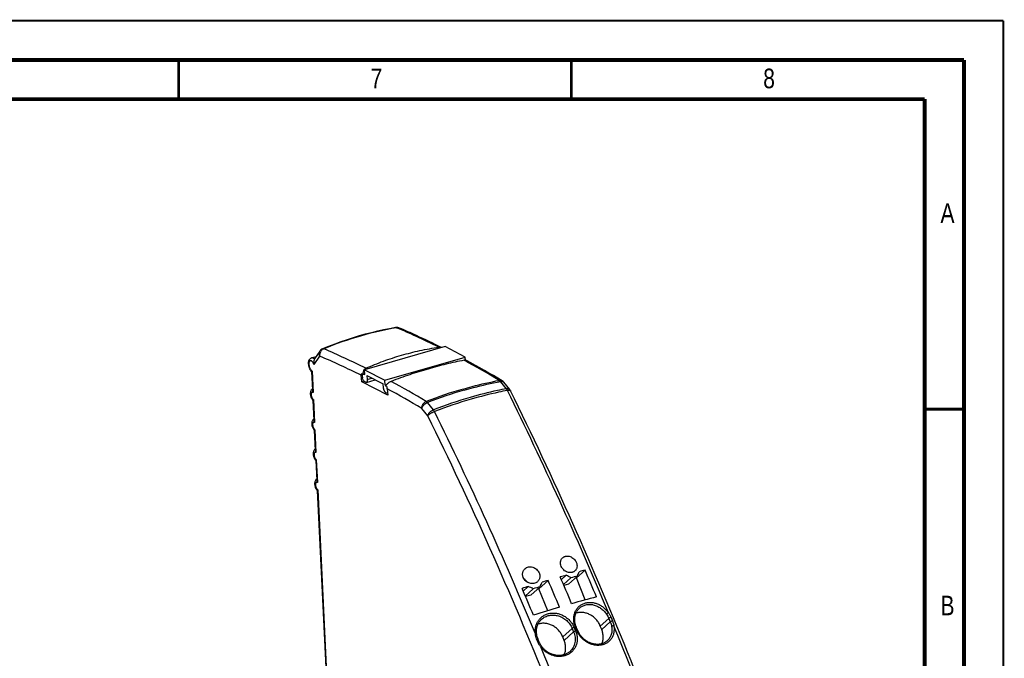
# Model space of a CAD drawing. Header units: millimetres. Extents: x 0 to 420, y 0 to 297.
# Tile 22 of 22: x 295 to 420, y 216 to 297. Entities that reach past the tile are written whole.
import ezdxf

# ---------------------------------------------------------------- set-up
doc = ezdxf.new("R2010")
doc.units = ezdxf.units.MM
doc.header["$LTSCALE"] = 23.1
doc.layers.add('T-EM12-T00-000_DXF_FORMAT', color=7, linetype='CONTINUOUS')
doc.layers.add('T-EM12-T00-0DXF_CONTINUOUS_LINE', color=7, linetype='CONTINUOUS')
doc.styles.get("Standard").update_dxf_attribs({"font": 'txt', "width": 0.8})

msp = doc.modelspace()

# ---------------------------------------------------------------- linework, layer by layer
at = {"layer": 'T-EM12-T00-000_DXF_FORMAT', "color": 9, "linetype": 'Continuous', "const_width": 0.25}
for points in [[(0, 297), (420, 297)], [(420, 0), (420, 297)]]:
    msp.add_lwpolyline(points, dxfattribs=at)
at = {"layer": 'T-EM12-T00-000_DXF_FORMAT', "color": 7, "linetype": 'Continuous'}
for points, const_width in [([(415, 292), (15, 292)], 0.5), ([(315, 287), (315, 292)], 0.35), ([(365, 287), (365, 292)], 0.35), ([(415, 8), (415, 292)], 0.5), ([(410, 287), (20, 287)], 0.5), ([(410, 13), (410, 287)], 0.5), ([(410, 247.5), (415, 247.5)], 0.35)]:
    msp.add_lwpolyline(points, dxfattribs=dict(at, const_width=const_width))
at = {"layer": 'T-EM12-T00-0DXF_CONTINUOUS_LINE', "color": 7, "linetype": 'Continuous'}
for p, q in [((342.6346, 257.8879), (342.6167, 257.885)), ((345.2672, 256.7553), (345.2671, 256.7564)), ((332.9509, 254.8959), (332.2932, 253.904)), ((348.9107, 255.4685), (338.6654, 252.5045)), ((351.4832, 254.1416), (348.9107, 255.4685)), ((331.9211, 254.0272), (332.4825, 254.1896)), ((341.2379, 251.1775), (351.4832, 254.1416)), ((351.518, 253.7349), (351.4832, 254.1416)), ((331.9077, 252.3142), (332.023, 249.9101)), ((338.338, 251.9649), (338.2408, 252.0155)), ((338.3705, 251.9614), (338.7037, 252.0578)), ((338.4975, 251.9734), (338.7057, 252.0337)), ((338.7173, 251.8987), (338.6654, 252.5045)), ((338.6654, 252.5045), (341.2379, 251.1775)), ((338.3054, 250.9836), (338.2341, 251.8163)), ((338.584, 251.0642), (338.3054, 250.9836)), ((341.629, 249.2692), (338.3054, 250.9836)), ((338.3721, 251.7369), (338.395, 251.4694)), ((338.6015, 251.9584), (338.7173, 251.8987)), ((338.7882, 250.9268), (338.6853, 250.9798)), ((338.8922, 250.9117), (340.006, 251.2339)), ((338.9745, 251.766), (339.0164, 251.2767)), ((338.9745, 251.766), (341.0325, 250.7045)), ((341.2897, 250.5718), (341.2379, 251.1775)), ((357.152, 249.9909), (356.4, 250.9211)), ((341.0744, 250.2152), (341.0325, 250.7045)), ((341.2897, 250.5718), (341.4741, 250.6251)), ((341.2897, 250.5718), (341.4055, 250.5121)), ((341.4893, 249.5335), (341.3864, 249.5866)), ((341.5673, 250.3019), (341.4689, 250.3522)), ((341.5587, 250.0903), (341.629, 249.2692)), ((332.0848, 248.62), (332.2065, 246.0832)), ((332.2683, 244.793), (332.39, 242.2562)), ((332.4518, 240.966), (332.5735, 238.4292)), ((332.6354, 237.1391), (335.5185, 177.0139)), ((365.6365, 225.9887), (366.7423, 226.986)), ((360.8554, 224.6055), (362.04, 225.6739)), ((364.3362, 226.3327), (363.7226, 225.7793)), ((364.9477, 226.0022), (363.9953, 225.1432)), ((365.7808, 226.2305), (364.6247, 225.1879)), ((365.6365, 225.9887), (365.4542, 225.936)), ((366.7629, 223.1955), (365.6365, 225.9887)), ((359.5136, 224.912), (358.8626, 224.3249)), ((360.1458, 224.6003), (359.1353, 223.6889)), ((361.0204, 224.866), (359.8436, 223.8047)), ((360.8554, 224.6055), (360.673, 224.5527)), ((361.9803, 221.816), (360.8554, 224.6055)), ((364.6247, 225.1879), (364.0476, 225.021)), ((359.8436, 223.8047), (359.1692, 223.6096)), ((366.0383, 222.149), (366.0384, 222.1491)), ((361.2136, 220.7264), (361.2138, 220.7266)), ((365.814, 219.2815), (365.6269, 219.7334)), ((368.8643, 219.4032), (368.6808, 219.8582)), ((360.9181, 217.7947), (360.7309, 218.2467)), ((364.0831, 218.02), (363.8996, 218.4749)), ((369.5659, 217.9769), (369.5657, 217.9767)), ((364.8283, 216.633), (364.8283, 216.6329))]:
    msp.add_line(p, q, dxfattribs=at)
at = {"layer": 'T-EM12-T00-0DXF_CONTINUOUS_LINE', "color": 9, "linetype": 'Continuous'}
for p, q in [((332.9346, 254.2561), (332.2197, 253.178)), ((331.9735, 252.3546), (332.1046, 249.6211)), ((338.6891, 252.2275), (338.4703, 252.1642)), ((338.6015, 251.9584), (338.7095, 251.9896)), ((339.0164, 251.2767), (339.5973, 251.4448)), ((356.7175, 250.1016), (355.9655, 251.0318)), ((341.4055, 250.5121), (341.4214, 250.5166)), ((332.1483, 248.7099), (332.2881, 245.7941)), ((347.4236, 247.4127), (346.6717, 248.3429)), ((346.7115, 246.6473), (345.9595, 247.5775)), ((332.3318, 244.8829), (332.4716, 241.9671)), ((332.5153, 241.056), (332.6551, 238.1402)), ((332.6988, 237.229), (335.591, 176.9143)), ((369.767, 220.8378), (368.6808, 219.8582)), ((369.767, 220.8378), (369.954, 220.386)), ((370.0505, 220.9676), (370.2376, 220.5155)), ((365.1006, 219.558), (363.8996, 218.4749)), ((365.1006, 219.558), (365.2876, 219.1063)), ((365.3434, 219.6776), (365.5306, 219.2255)), ((365.702, 219.2751), (365.5148, 219.7272)), ((369.954, 220.386), (368.8643, 219.4032)), ((360.7608, 217.7737), (360.5736, 218.2258)), ((365.2876, 219.1063), (364.0831, 218.02))]:
    msp.add_line(p, q, dxfattribs=at)
at = {"layer": 'T-EM12-T00-0DXF_CONTINUOUS_LINE', "color": 7, "linetype": 'Continuous'}
for points in [[(342.6167, 257.885), (341.8558, 257.7478), (341.0806, 257.5929), (340.3051, 257.4226), (339.5297, 257.2371), (338.7545, 257.0364), (337.9926, 256.8242)], [(343.1148, 257.827), (343.0902, 257.837), (343.0487, 257.852), (343.0065, 257.865), (342.9639, 257.8758), (342.9208, 257.8844), (342.8774, 257.891), (342.8339, 257.8954), (342.7902, 257.8976), (342.7465, 257.8976), (342.7029, 257.8955), (342.6595, 257.8913), (342.6346, 257.8879)], [(337.9926, 256.8242), (337.2188, 256.5935), (336.4322, 256.3433), (335.647, 256.0777), (334.8634, 255.7967), (334.0816, 255.5004), (333.3144, 255.194)], [(365.6269, 219.7334), (365.5984, 219.8049), (365.567, 219.8914), (365.5388, 219.9785), (365.5137, 220.066), (365.4919, 220.1539), (365.4732, 220.2421), (365.4578, 220.3304), (365.4456, 220.4187), (365.4368, 220.5068), (365.4312, 220.5947), (365.4289, 220.6822), (365.43, 220.7691), (365.4344, 220.8554), (365.442, 220.941), (365.453, 221.0256), (365.4672, 221.1093), (365.4847, 221.1917), (365.5055, 221.273), (365.5295, 221.3528), (365.5566, 221.4312), (365.5869, 221.5079), (365.6203, 221.5829), (365.6568, 221.6561), (365.6963, 221.7272), (365.7387, 221.7963), (365.784, 221.8631), (365.8321, 221.9276), (365.883, 221.9897), (365.9366, 222.0494), (365.9927, 222.1064), (366.0384, 222.1491)], [(360.5704, 218.8317), (360.5606, 218.9048), (360.5519, 218.9927), (360.5465, 219.0806), (360.5445, 219.1683), (360.5458, 219.2558), (360.5505, 219.3428), (360.5585, 219.4292), (360.5699, 219.515), (360.5847, 219.6001), (360.6027, 219.6841), (360.6241, 219.7672), (360.6487, 219.8491), (360.6766, 219.9297), (360.7077, 220.0089), (360.7419, 220.0866), (360.7792, 220.1626), (360.8197, 220.2369), (360.8631, 220.3093), (360.9094, 220.3797), (360.9587, 220.448), (361.0107, 220.5141), (361.0655, 220.5779), (361.1229, 220.6393), (361.1828, 220.6981), (361.2138, 220.7266)], [(360.7309, 218.2467), (360.7071, 218.3066), (360.6797, 218.3816), (360.655, 218.4575), (360.6327, 218.5341), (360.6129, 218.6114), (360.5957, 218.6891), (360.5809, 218.7672), (360.5704, 218.8317)], [(369.5657, 217.9767), (369.5099, 217.9286), (369.4467, 217.879), (369.381, 217.8324), (369.3131, 217.7889), (369.243, 217.7485), (369.1708, 217.7113), (369.0966, 217.6774), (369.0206, 217.6467), (368.943, 217.6194), (368.8637, 217.5954), (368.7831, 217.5749), (368.7011, 217.5577), (368.6179, 217.5439), (368.5337, 217.5335), (368.4485, 217.5266), (368.3624, 217.5231), (368.2756, 217.523), (368.1883, 217.5263), (368.1004, 217.5331), (368.0122, 217.5433), (367.9238, 217.5569), (367.8354, 217.5738), (367.7469, 217.5941), (367.6587, 217.6178), (367.5708, 217.6447), (367.4833, 217.675), (367.3964, 217.7084), (367.3103, 217.7451), (367.2249, 217.7848), (367.1406, 217.8277), (367.0574, 217.8735), (366.9754, 217.9224), (366.8948, 217.9741), (366.8156, 218.0286), (366.7381, 218.0859), (366.6624, 218.1458), (366.5885, 218.2083), (366.5166, 218.2733), (366.4468, 218.3406), (366.3792, 218.4102), (366.314, 218.482), (366.2511, 218.5559), (366.1907, 218.6317), (366.133, 218.7094), (366.0779, 218.7888), (366.0257, 218.8698), (365.9762, 218.9523), (365.9298, 219.0361), (365.8863, 219.1212), (365.8459, 219.2074), (365.814, 219.2815)], [(361.2238, 217.2547), (361.1855, 217.3088), (361.1399, 217.3767), (361.0962, 217.4458), (361.0547, 217.516), (361.0156, 217.5874), (360.9788, 217.6598), (360.9445, 217.7333), (360.9181, 217.7947)], [(364.8283, 216.6329), (364.7853, 216.5953), (364.7193, 216.5418), (364.6508, 216.4911), (364.5801, 216.4434), (364.5071, 216.3986), (364.4319, 216.357), (364.3548, 216.3185), (364.2758, 216.2831), (364.195, 216.251), (364.1126, 216.2221), (364.0287, 216.1966), (363.9433, 216.1743), (363.8567, 216.1554), (363.7689, 216.14), (363.6801, 216.1279), (363.5905, 216.1192), (363.5, 216.114), (363.4089, 216.1123), (363.3174, 216.114), (363.2254, 216.1191), (363.1333, 216.1277), (363.0411, 216.1397), (362.949, 216.1552), (362.857, 216.174), (362.7655, 216.1963), (362.6744, 216.2218), (362.5839, 216.2507), (362.4943, 216.2829), (362.4055, 216.3183), (362.3178, 216.3568), (362.2313, 216.3985), (362.1461, 216.4432), (362.0624, 216.4909), (361.9802, 216.5415), (361.8998, 216.595), (361.8212, 216.6512), (361.7446, 216.7101), (361.6701, 216.7716), (361.5977, 216.8356), (361.5277, 216.902), (361.46, 216.9707), (361.3949, 217.0416), (361.3323, 217.1146), (361.2725, 217.1895), (361.2238, 217.2547)]]:
    msp.add_lwpolyline(points, dxfattribs=at)
at = {"layer": 'T-EM12-T00-0DXF_CONTINUOUS_LINE', "color": 9, "linetype": 'Continuous'}
for centre, radius, start, end in [((349.8365, 216.3543), 42.1168, 99.699574, 106.138784), ((342.6505, 257.687), 0.2008, 94.522586, 99.675425), ((342.7736, 257.6754), 0.1965, 98.637273, 99.672001), ((305.935, 171.0303), 94.3185, 65.35381, 67.02907), ((350.744, 213.1009), 45.4943, 106.097665, 112.330608), ((303.3801, 165.4761), 100.4312, 63.54649, 65.350147), ((295.7469, 166.268), 96.5821, 63.504101, 67.016843), ((295.3626, 165.6683), 96.226, 63.542834, 67.017193), ((296.2936, 152.0625), 115.6039, 59.014526, 61.571546), ((287.0098, 149.3767), 115.6037, 59.014524, 61.571547), ((286.6015, 148.7315), 115.2992, 59.014806, 61.533273), ((367.3812, 194.4368), 57.9313, 106.211645, 111.101185), ((367.6081, 194.0419), 58.1974, 106.211796, 111.084746), ((-75.1756, 36.6797), 481.7687, 22.565467, 26.266104), ((368.3992, 192.8017), 58.5007, 106.161755, 111.01136), ((368.6273, 192.2702), 58.8255, 106.161644, 110.979494), ((-84.4595, 33.9938), 481.7686, 22.565466, 26.266105)]:
    msp.add_arc(centre, radius, start, end, dxfattribs=at)
at = {"layer": 'T-EM12-T00-0DXF_CONTINUOUS_LINE', "color": 7, "linetype": 'Continuous'}
for centre, radius, start, end in [((305.931, 170.1306), 95.2539, 65.614746, 67.022747), ((303.6406, 165.2519), 100.6283, 63.543687, 65.569358), ((333.6176, 254.4537), 0.8, 112.267384, 146.445609), ((332.5696, 253.7209), 0.3316, 146.464711, 152.010326), ((296.4761, 151.6675), 115.9885, 59.014381, 61.600106), ((355.7779, 250.4181), 0.8, 38.951237, 59.026523), ((341.2979, 250.3036), 0.2346, 58.850093, 62.692974), ((341.5624, 249.6252), 0.1112, 286.153177, 293.822711), ((356.5278, 249.4866), 0.8024, 26.317127, 38.934905), ((332.9475, 249.2905), 1.0942, 217.115892, 217.856439), ((333.131, 245.4635), 1.0942, 217.115892, 217.856439), ((333.3145, 241.6365), 1.0942, 217.115892, 217.856439), ((333.498, 237.8096), 1.0942, 217.115892, 217.856439), ((406.9423, 74.2596), 157.9284, 104.746686, 105.02448), ((-90.5456, 30.1511), 497.8516, 22.862816, 23.288961), ((358.1923, 224.8105), 1.3208, 31.432398, 54.846724), ((415.4298, 44.1163), 189.2448, 106.386789, 106.632271), ((-95.6563, 28.6741), 498.2919, 22.862036, 23.287806), ((411.3151, 58.3234), 174.4538, 105.6221, 105.881244), ((-94.8478, 28.8085), 499.0835, 22.862373, 23.287468), ((283.2902, 75.6321), 171.1115, 61.496114, 61.728856), ((409.3251, 65.7114), 166.3204, 105.177481, 105.475036), ((114.4714, 326.1918), 270.4601, 338.309219, 338.436553), ((419.7881, 29.785), 204.2243, 107.165845, 107.399957), ((-99.2994, 27.519), 498.6432, 22.863154, 23.288622), ((281.386, 65.6681), 177.3769, 63.639006, 63.866709), ((417.833, 36.3107), 196.9284, 106.767803, 107.033726), ((77.4595, 344.1761), 307.6389, 337.180762, 337.297394), ((409.9674, 64.9443), 164.0431, 104.752924, 105.899343), ((418.4807, 35.3122), 194.8744, 106.390289, 107.411463)]:
    msp.add_arc(centre, radius, start, end, dxfattribs=at)
at = {"layer": 'T-EM12-T00-0DXF_CONTINUOUS_LINE', "color": 9, "linetype": 'Continuous'}
for points, knots in [([(342.6346, 257.8879), (342.6524, 257.8906), (342.6906, 257.8899), (342.7265, 257.8779), (342.7441, 257.8697)], [0, 0, 0, 0, 0.48141987, 1, 1, 1, 1]), ([(342.6346, 257.8872), (342.6521, 257.8886), (342.6886, 257.8867), (342.7234, 257.8762), (342.7406, 257.8691)], [0, 0, 0, 0, 0.48503022, 1, 1, 1, 1]), ([(342.7441, 257.8697), (342.8066, 257.8799), (342.934, 257.8838), (343.0575, 257.8513), (343.1148, 257.827)], [0, 0, 0, 0, 0.50417992, 1, 1, 1, 1]), ([(332.9509, 254.8959), (332.9216, 254.8517), (332.8752, 254.7531), (332.8497, 254.5894), (332.8684, 254.4188), (332.9084, 254.3091), (332.9346, 254.2561)], [0, 0, 0, 0, 0.23770232, 0.48123928, 0.73480177, 1, 1, 1, 1]), ([(333.4584, 255.1834), (333.417, 255.1662), (333.336, 255.1232), (333.2261, 255.0377), (333.1293, 254.933), (333.0217, 254.7724), (332.9352, 254.5448), (332.9239, 254.35), (332.9346, 254.2561)], [0, 0, 0, 0, 0.11859608, 0.24093572, 0.36640883, 0.49404703, 0.75017127, 1, 1, 1, 1]), ([(333.3144, 255.194), (333.3247, 255.1983), (333.347, 255.2043), (333.3827, 255.2052), (333.4206, 255.1983), (333.4457, 255.1891), (333.4584, 255.1834)], [0, 0, 0, 0, 0.22538803, 0.46158365, 0.71763946, 1, 1, 1, 1]), ([(332.2197, 253.178), (332.2043, 253.2204), (332.1705, 253.3017), (332.1105, 253.4138), (332.044, 253.5099), (331.9738, 253.5864), (331.9114, 253.6336), (331.8617, 253.6574), (331.8266, 253.668), (331.7926, 253.6719), (331.7598, 253.6689), (331.7289, 253.659), (331.6896, 253.6362), (331.6566, 253.5999), (331.6307, 253.5552), (331.6069, 253.4991), (331.5865, 253.4161), (331.5765, 253.3043), (331.5803, 253.1807), (331.598, 253.0498), (331.6288, 252.9167), (331.6575, 252.8291), (331.6739, 252.786)], [0, 0, 0, 0, 0.08058606, 0.15688617, 0.2267789, 0.28866072, 0.34175319, 0.3651587, 0.38672288, 0.40683417, 0.42603163, 0.44496993, 0.46434004, 0.5066136, 0.53052803, 0.5565647, 0.61519644, 0.68224755, 0.75637973, 0.83563605, 0.91768302, 1, 1, 1, 1]), ([(332.2768, 253.8765), (332.2482, 253.906), (332.1911, 253.9575), (332.0987, 254.0133), (332.0203, 254.0356), (331.9617, 254.036), (331.9343, 254.031), (331.9211, 254.0272)], [0, 0, 0, 0, 0.30482215, 0.5677301, 0.79438553, 0.89866389, 1, 1, 1, 1]), ([(331.6739, 252.786), (331.6922, 252.7379), (331.7323, 252.647), (331.8044, 252.5246), (331.8832, 252.4257), (331.9431, 252.3739), (331.9735, 252.3546)], [0, 0, 0, 0, 0.28979741, 0.55870517, 0.79735599, 1, 1, 1, 1]), ([(351.2075, 250.0645), (351.5931, 250.1761), (353.1135, 250.5976), (354.6532, 250.9502), (355.8089, 251.1695)], [0, 0, 0, 0, 0.25440446, 1, 1, 1, 1]), ([(351.36, 249.9251), (351.746, 250.0368), (353.2678, 250.4588), (354.8088, 250.8119), (355.9655, 251.0318)], [0, 0, 0, 0, 0.25443247, 1, 1, 1, 1]), ([(355.8089, 251.1695), (355.8425, 251.1752), (355.9097, 251.1813), (356.0093, 251.1734), (356.1039, 251.1484), (356.1622, 251.1205), (356.1896, 251.104)], [0, 0, 0, 0, 0.2594343, 0.51112385, 0.75708838, 1, 1, 1, 1]), ([(355.9655, 251.0318), (355.9423, 251.0606), (355.8945, 251.112), (355.8376, 251.1536), (355.8089, 251.1695)], [0, 0, 0, 0, 0.5299849, 1, 1, 1, 1]), ([(355.9655, 251.0318), (356.01, 251.0403), (356.096, 251.0494), (356.2188, 251.0362), (356.308, 251.0008), (356.3655, 250.959), (356.3894, 250.9342), (356.4, 250.9211)], [0, 0, 0, 0, 0.28916831, 0.54843858, 0.7816253, 0.89185155, 1, 1, 1, 1]), ([(332.1046, 249.6211), (332.089, 249.631), (332.0578, 249.6465), (332.0152, 249.652), (331.9846, 249.6458), (331.9558, 249.6331), (331.9235, 249.6038), (331.8951, 249.5534), (331.8758, 249.4892), (331.8658, 249.4132), (331.8656, 249.328), (331.875, 249.2367), (331.8938, 249.1427), (331.9213, 249.0495), (331.9565, 248.9607), (331.9979, 248.8795), (332.0441, 248.809), (332.0934, 248.7518), (332.1299, 248.7216), (332.1483, 248.7099)], [0, 0, 0, 0, 0.04679007, 0.08707635, 0.10612649, 0.12525904, 0.16614936, 0.21389681, 0.27021945, 0.33513058, 0.40755234, 0.48571611, 0.56742198, 0.6502319, 0.73163734, 0.80921989, 0.88082012, 0.94473692, 1, 1, 1, 1]), ([(356.7175, 250.1016), (356.3371, 250.0284), (354.7907, 249.7116), (353.2596, 249.3215), (352.1156, 248.9905)], [0, 0, 0, 0, 0.24545056, 1, 1, 1, 1]), ([(356.8497, 249.882), (356.4698, 249.8087), (354.9254, 249.4915), (353.3961, 249.1015), (352.2533, 248.7709)], [0, 0, 0, 0, 0.2454362, 1, 1, 1, 1]), ([(356.7175, 250.1016), (356.762, 250.1101), (356.848, 250.1192), (356.9708, 250.106), (357.06, 250.0706), (357.1174, 250.0288), (357.1413, 250.004), (357.152, 249.9909)], [0, 0, 0, 0, 0.28916662, 0.54843732, 0.78162546, 0.891852, 1, 1, 1, 1]), ([(356.8497, 249.882), (356.8314, 249.9226), (356.792, 249.9988), (356.7434, 250.0696), (356.7175, 250.1016)], [0, 0, 0, 0, 0.52001294, 1, 1, 1, 1]), ([(356.8497, 249.882), (356.8747, 249.888), (356.9229, 249.8981), (356.9925, 249.9082), (357.0556, 249.9125), (357.1114, 249.9108), (357.1591, 249.9031), (357.1984, 249.8895), (357.2287, 249.8697), (357.2424, 249.8517), (357.2471, 249.8424)], [0, 0, 0, 0, 0.1828046, 0.35003182, 0.50015802, 0.63221864, 0.74607579, 0.8428341, 0.92554493, 1, 1, 1, 1]), ([(345.9595, 247.5775), (345.9568, 247.623), (345.9594, 247.7162), (345.9858, 247.8549), (346.0338, 247.9911), (346.1241, 248.1622), (346.2786, 248.3457), (346.4402, 248.4488), (346.525, 248.4836)], [0, 0, 0, 0, 0.12086283, 0.24562633, 0.37316461, 0.50206411, 0.75707499, 1, 1, 1, 1]), ([(345.9595, 247.5775), (345.9664, 247.6153), (345.9887, 247.6927), (346.0418, 247.806), (346.1143, 247.9182), (346.2038, 248.0257), (346.3074, 248.1251), (346.4581, 248.2411), (346.5844, 248.3094), (346.6717, 248.3429)], [0, 0, 0, 0, 0.10607615, 0.22150288, 0.3449893, 0.47451402, 0.60758111, 0.74143856, 1, 1, 1, 1]), ([(346.6717, 248.3429), (346.6486, 248.3714), (346.6031, 248.4221), (346.5509, 248.4661), (346.525, 248.4836)], [0, 0, 0, 0, 0.53968821, 1, 1, 1, 1]), ([(346.7115, 246.6473), (346.7184, 246.6851), (346.7407, 246.7625), (346.7938, 246.8758), (346.8663, 246.988), (346.9557, 247.0955), (347.0594, 247.1949), (347.2101, 247.3109), (347.3364, 247.3792), (347.4236, 247.4127)], [0, 0, 0, 0, 0.10607615, 0.22150287, 0.34498927, 0.47451398, 0.60758106, 0.74143852, 1, 1, 1, 1]), ([(346.7115, 246.6473), (346.7281, 246.6726), (346.7701, 246.7244), (346.8474, 246.7989), (346.9424, 246.8752), (347.0522, 246.9507), (347.1732, 247.0228), (347.3014, 247.0893), (347.4326, 247.1478), (347.5216, 247.1812), (347.5658, 247.196)], [0, 0, 0, 0, 0.08834479, 0.1933095, 0.31265764, 0.44326232, 0.58141734, 0.72306327, 0.86398452, 1, 1, 1, 1]), ([(347.5658, 247.196), (347.5442, 247.2357), (347.5001, 247.3101), (347.4496, 247.3805), (347.4236, 247.4127)], [0, 0, 0, 0, 0.52170899, 1, 1, 1, 1]), ([(332.2881, 245.7941), (332.2725, 245.804), (332.2413, 245.8196), (332.1987, 245.825), (332.1681, 245.8188), (332.1394, 245.8061), (332.107, 245.7768), (332.0787, 245.7265), (332.0593, 245.6623), (332.0493, 245.5862), (332.0491, 245.501), (332.0585, 245.4097), (332.0773, 245.3157), (332.1048, 245.2225), (332.14, 245.1337), (332.1814, 245.0526), (332.2276, 244.9821), (332.2769, 244.9249), (332.3134, 244.8946), (332.3318, 244.8829)], [0, 0, 0, 0, 0.04679007, 0.08707635, 0.10612649, 0.12525904, 0.16614936, 0.21389681, 0.27021945, 0.33513058, 0.40755234, 0.48571611, 0.56742198, 0.6502319, 0.73163734, 0.80921989, 0.88082012, 0.94473692, 1, 1, 1, 1]), ([(375.0732, 175.8929), (373.114, 182.0602), (368.9896, 194.2731), (362.1757, 212.2467), (354.7929, 229.7157), (349.4645, 241.0764), (346.7115, 246.6473)], [0, 0, 0, 0, 0.25444609, 0.50674065, 0.75565601, 1, 1, 1, 1]), ([(332.4716, 241.9671), (332.456, 241.977), (332.4248, 241.9926), (332.3822, 241.998), (332.3516, 241.9918), (332.3229, 241.9792), (332.2906, 241.9498), (332.2622, 241.8995), (332.2428, 241.8353), (332.2328, 241.7593), (332.2326, 241.6741), (332.242, 241.5828), (332.2608, 241.4888), (332.2883, 241.3956), (332.3235, 241.3067), (332.3649, 241.2256), (332.4111, 241.1551), (332.4604, 241.0979), (332.4969, 241.0677), (332.5153, 241.056)], [0, 0, 0, 0, 0.04679007, 0.08707635, 0.10612649, 0.12525904, 0.16614936, 0.21389681, 0.27021945, 0.33513058, 0.40755234, 0.48571611, 0.56742198, 0.6502319, 0.73163734, 0.80921989, 0.88082012, 0.94473692, 1, 1, 1, 1]), ([(332.6551, 238.1402), (332.6395, 238.1501), (332.6084, 238.1656), (332.5657, 238.1711), (332.5351, 238.1649), (332.5064, 238.1522), (332.4741, 238.1229), (332.4457, 238.0725), (332.4263, 238.0083), (332.4164, 237.9323), (332.4161, 237.8471), (332.4255, 237.7558), (332.4444, 237.6618), (332.4719, 237.5686), (332.507, 237.4798), (332.5484, 237.3986), (332.5946, 237.3281), (332.6439, 237.2709), (332.6804, 237.2407), (332.6988, 237.229)], [0, 0, 0, 0, 0.04679007, 0.08707635, 0.10612649, 0.12525904, 0.16614936, 0.21389681, 0.27021945, 0.33513058, 0.40755234, 0.48571611, 0.56742198, 0.6502319, 0.73163734, 0.80921989, 0.88082012, 0.94473692, 1, 1, 1, 1]), ([(365.5148, 219.7272), (365.4544, 219.8729), (365.3817, 220.098), (365.3245, 220.4046), (365.295, 220.707), (365.3082, 221.0802), (365.3901, 221.4396), (365.495, 221.7073), (365.6235, 221.9573), (365.8293, 222.24), (366.1408, 222.5181), (366.5053, 222.7242), (366.9099, 222.8514), (367.3412, 222.8961), (367.7849, 222.8573), (368.1512, 222.7576), (368.437, 222.6399), (368.7193, 222.4958), (369.0538, 222.2711), (369.4122, 221.9414), (369.6172, 221.6871), (369.7097, 221.553)], [0, 0, 0, 0, 0.06602805, 0.09848681, 0.13051373, 0.19314866, 0.25400537, 0.28386583, 0.31338306, 0.37155668, 0.42919447, 0.48698088, 0.54559524, 0.60561057, 0.66741138, 0.73114415, 0.76373922, 0.79675685, 0.86379558, 0.93177104, 1, 1, 1, 1]), ([(366.0384, 222.1491), (366.0945, 222.1997), (366.2132, 222.2938), (366.4082, 222.4113), (366.6178, 222.5039), (366.8394, 222.5704), (367.0705, 222.6102), (367.3902, 222.6271), (367.801, 222.5781), (368.199, 222.4425), (368.5046, 222.2862), (368.8018, 222.0972), (369.1423, 221.808), (369.3708, 221.5316), (369.4722, 221.3842)], [0, 0, 0, 0, 0.05703689, 0.11418263, 0.17168514, 0.22977737, 0.28866453, 0.34851325, 0.47133984, 0.59878279, 0.66417385, 0.73045101, 0.86475701, 1, 1, 1, 1]), ([(360.4258, 218.8671), (360.4031, 219.0195), (360.3851, 219.3265), (360.4437, 219.7796), (360.5857, 220.2066), (360.806, 220.5929), (361.097, 220.9257), (361.4488, 221.1937), (361.8493, 221.388), (362.2855, 221.5023), (362.7429, 221.5333), (363.2069, 221.48), (363.6629, 221.3448), (364.0964, 221.1324), (364.494, 220.8499), (364.8433, 220.5068), (365.1331, 220.1145), (365.2819, 219.826), (365.3434, 219.6776)], [0, 0, 0, 0, 0.06258068, 0.12401694, 0.18444844, 0.24413344, 0.3034244, 0.36273127, 0.42247414, 0.48302991, 0.54468065, 0.60757211, 0.67168899, 0.73685074, 0.80272826, 0.86887984, 0.93480339, 1, 1, 1, 1]), ([(361.2138, 220.7266), (361.2823, 220.7884), (361.4281, 220.9028), (361.6688, 221.0435), (361.928, 221.1513), (362.2016, 221.2245), (362.4856, 221.2621), (362.7757, 221.2635), (363.0676, 221.2288), (363.3569, 221.1587), (363.6393, 221.0542), (363.9108, 220.9171), (364.1673, 220.7496), (364.4051, 220.5544), (364.6209, 220.3344), (364.8735, 220.0142), (365.0229, 219.7449), (365.1006, 219.558)], [0, 0, 0, 0, 0.05858233, 0.11739271, 0.17661188, 0.23640035, 0.29688756, 0.35816255, 0.42026713, 0.48319182, 0.54687509, 0.61120577, 0.67602848, 0.74115178, 0.80635859, 0.87141859, 1, 1, 1, 1]), ([(369.7097, 221.553), (369.688, 221.5397), (369.6433, 221.5107), (369.5786, 221.466), (369.5272, 221.4285), (369.4926, 221.4015), (369.4784, 221.3896), (369.4722, 221.3842)], [0, 0, 0, 0, 0.26195004, 0.54827347, 0.80932978, 0.91587133, 1, 1, 1, 1]), ([(369.4722, 221.3842), (369.5313, 221.2984), (369.6386, 221.1206), (369.7274, 220.933), (369.767, 220.8378)], [0, 0, 0, 0, 0.50250682, 1, 1, 1, 1]), ([(369.7097, 221.553), (369.7801, 221.4637), (369.9068, 221.2751), (370.0073, 221.0716), (370.0505, 220.9676)], [0, 0, 0, 0, 0.50264308, 1, 1, 1, 1]), ([(370.0505, 220.9676), (370.0383, 220.9651), (370.0126, 220.9586), (369.9587, 220.9415), (369.9041, 220.9196), (369.852, 220.8942), (369.8177, 220.8751), (369.7894, 220.8567), (369.7734, 220.844), (369.767, 220.8378)], [0, 0, 0, 0, 0.11855684, 0.25242178, 0.53948976, 0.67861092, 0.80556703, 0.91429567, 1, 1, 1, 1]), ([(365.3434, 219.6776), (365.3194, 219.6707), (365.2714, 219.654), (365.2037, 219.6243), (365.1523, 219.5965), (365.1192, 219.5741), (365.106, 219.5633), (365.1006, 219.558)], [0, 0, 0, 0, 0.27476237, 0.55949324, 0.81299245, 0.91657317, 1, 1, 1, 1]), ([(365.5148, 219.7272), (365.529, 219.7313), (365.5545, 219.7378), (365.585, 219.7426), (365.6046, 219.7429), (365.615, 219.7416), (365.6227, 219.7388), (365.6261, 219.7353), (365.6269, 219.7334)], [0, 0, 0, 0, 0.37931316, 0.67830655, 0.79245581, 0.88201288, 0.94882584, 1, 1, 1, 1]), ([(370.3995, 219.8871), (370.4248, 219.7384), (370.4505, 219.4414), (370.4097, 219.0039), (370.2895, 218.5952), (370.093, 218.2288), (369.8261, 217.9167), (369.4976, 217.6695), (369.1186, 217.4951), (368.7018, 217.3987), (368.2611, 217.383), (367.8106, 217.4483), (367.365, 217.5925), (366.9388, 217.8112), (366.5461, 218.0979), (366.1999, 218.4436), (365.9117, 218.8375), (365.7634, 219.1266), (365.702, 219.2751)], [0, 0, 0, 0, 0.06327482, 0.12432464, 0.18333113, 0.24079575, 0.2974719, 0.35423735, 0.41193528, 0.47123072, 0.53252079, 0.59590922, 0.66123222, 0.72811388, 0.79603312, 0.86439087, 0.93257198, 1, 1, 1, 1]), ([(370.125, 219.81), (370.155, 219.6361), (370.1728, 219.372), (370.1352, 219.0281), (370.0776, 218.7835), (369.9911, 218.5528), (369.8765, 218.3389), (369.7354, 218.1447), (369.6247, 218.03), (369.5659, 217.9769)], [0, 0, 0, 0, 0.26486042, 0.39293131, 0.51814109, 0.64085596, 0.76160981, 0.88107184, 1, 1, 1, 1]), ([(370.2376, 220.5155), (370.2255, 220.513), (370.1998, 220.5065), (370.1459, 220.4894), (370.0913, 220.4675), (370.0392, 220.4422), (370.0048, 220.4232), (369.9765, 220.4049), (369.9605, 220.3922), (369.954, 220.386)], [0, 0, 0, 0, 0.11857169, 0.25246237, 0.53958355, 0.67871684, 0.80566692, 0.91436376, 1, 1, 1, 1]), ([(369.954, 220.386), (369.9928, 220.2924), (370.0608, 220.1033), (370.1081, 219.9078), (370.125, 219.81)], [0, 0, 0, 0, 0.5052056, 1, 1, 1, 1]), ([(370.3995, 219.8871), (370.3731, 219.8878), (370.319, 219.8843), (370.2532, 219.8711), (370.2035, 219.8552), (370.1715, 219.8418), (370.1452, 219.8272), (370.1307, 219.8159), (370.125, 219.81)], [0, 0, 0, 0, 0.27246477, 0.55722459, 0.69066665, 0.81138546, 0.9153522, 1, 1, 1, 1]), ([(370.2376, 220.5155), (370.2588, 220.4642), (370.3351, 220.2614), (370.3839, 220.0476), (370.3995, 219.8871)], [0, 0, 0, 0, 0.25579896, 1, 1, 1, 1]), ([(385.3029, 178.8993), (384.1946, 182.3881), (381.9108, 189.3309), (378.2802, 199.6485), (374.4561, 209.8363), (371.7724, 216.5542), (370.3995, 219.8871)], [0, 0, 0, 0, 0.25173085, 0.50256706, 0.75211869, 1, 1, 1, 1]), ([(360.4258, 218.8671), (360.4445, 218.8681), (360.4715, 218.8682), (360.5055, 218.865), (360.5266, 218.8611), (360.544, 218.8559), (360.5574, 218.8494), (360.5668, 218.8416), (360.5699, 218.8349), (360.5704, 218.8317)], [0, 0, 0, 0, 0.35955304, 0.51650216, 0.65405044, 0.77019798, 0.86439835, 0.9386987, 1, 1, 1, 1]), ([(360.5736, 218.2258), (360.5311, 218.3282), (360.4644, 218.5392), (360.4334, 218.7581), (360.4258, 218.8671)], [0, 0, 0, 0, 0.50357387, 1, 1, 1, 1]), ([(360.5736, 218.2258), (360.5835, 218.2294), (360.6029, 218.2359), (360.6312, 218.2441), (360.6571, 218.2504), (360.6799, 218.2544), (360.6967, 218.2561), (360.7082, 218.256), (360.7187, 218.2551), (360.7287, 218.2521), (360.7309, 218.2467)], [0, 0, 0, 0, 0.19409166, 0.37550705, 0.53958464, 0.6822451, 0.80028424, 0.84943464, 0.89187567, 1, 1, 1, 1]), ([(365.5306, 219.2255), (365.5909, 219.0796), (365.6868, 218.7807), (365.7509, 218.3201), (365.7316, 217.8657), (365.6287, 217.4325), (365.4449, 217.0345), (365.186, 216.685), (364.8605, 216.3955), (364.4794, 216.1753), (364.0555, 216.0309), (363.6029, 215.9664), (363.1362, 215.9836), (362.7492, 216.065), (362.4472, 216.1689), (362.1509, 216.2988), (361.8, 216.5069), (361.4244, 216.8214), (361.2109, 217.0695), (361.1155, 217.2011)], [0, 0, 0, 0, 0.06445922, 0.12748217, 0.18897886, 0.24908809, 0.30817003, 0.36675363, 0.4254443, 0.48481431, 0.54530678, 0.60717724, 0.67047893, 0.73508269, 0.76782008, 0.80077231, 0.86707081, 0.93361943, 1, 1, 1, 1]), ([(365.2876, 219.1063), (365.3329, 218.9969), (365.4085, 218.7739), (365.4742, 218.4304), (365.49, 218.0874), (365.4551, 217.7522), (365.37, 217.4318), (365.2361, 217.1331), (365.0562, 216.8625), (364.9082, 216.705), (364.8283, 216.633)], [0, 0, 0, 0, 0.13240748, 0.26250035, 0.39008062, 0.51519013, 0.63812378, 0.75941145, 0.8797658, 1, 1, 1, 1]), ([(365.5306, 219.2255), (365.5066, 219.2186), (365.4585, 219.2018), (365.3909, 219.1723), (365.3395, 219.1446), (365.3063, 219.1222), (365.2931, 219.1115), (365.2876, 219.1063)], [0, 0, 0, 0, 0.27482269, 0.55960207, 0.8130976, 0.91664223, 1, 1, 1, 1]), ([(365.702, 219.2751), (365.7162, 219.2792), (365.7417, 219.2857), (365.7722, 219.2905), (365.7917, 219.2909), (365.8022, 219.2896), (365.8099, 219.2868), (365.8132, 219.2833), (365.814, 219.2815)], [0, 0, 0, 0, 0.37970873, 0.67891639, 0.79307169, 0.88254347, 0.9491528, 1, 1, 1, 1]), ([(360.7608, 217.7737), (360.7707, 217.7772), (360.7901, 217.7838), (360.8184, 217.792), (360.8443, 217.7983), (360.8671, 217.8023), (360.8839, 217.804), (360.8954, 217.8039), (360.9059, 217.8031), (360.9158, 217.8002), (360.9181, 217.7947)], [0, 0, 0, 0, 0.19425122, 0.37580883, 0.5400003, 0.68273436, 0.8007926, 0.84992592, 0.89232799, 1, 1, 1, 1]), ([(361.1155, 217.2011), (361.0427, 217.2878), (360.9081, 217.4693), (360.8036, 217.6702), (360.7608, 217.7737)], [0, 0, 0, 0, 0.50256104, 1, 1, 1, 1]), ([(361.1155, 217.2011), (361.1292, 217.21), (361.1538, 217.2255), (361.1832, 217.2421), (361.2023, 217.251), (361.2113, 217.2544), (361.217, 217.2558), (361.2204, 217.2562), (361.2231, 217.2557), (361.2238, 217.2547)], [0, 0, 0, 0, 0.39807491, 0.71022807, 0.82619925, 0.91262359, 0.94456016, 0.96918882, 1, 1, 1, 1]), ([(376.019, 176.2134), (374.9107, 179.7022), (372.6268, 186.6449), (368.9962, 196.9626), (365.1722, 207.1503), (362.4885, 213.8682), (361.1155, 217.2011)], [0, 0, 0, 0, 0.25173085, 0.50256706, 0.75211869, 1, 1, 1, 1])]:
    msp.add_open_spline(points, degree=3, knots=knots, dxfattribs=at)
at = {"layer": 'T-EM12-T00-0DXF_CONTINUOUS_LINE', "color": 7, "linetype": 'Continuous'}
for points, knots in [([(345.2585, 256.8869), (345.2585, 256.8869), (345.2585, 256.8866), (345.2586, 256.8862), (345.2587, 256.8856), (345.2589, 256.8842), (345.2591, 256.882), (345.2594, 256.8786), (345.2597, 256.8743), (345.2603, 256.8669), (345.2607, 256.8609), (345.261, 256.8566)], [0, 0, 0, 0, 0.00567935, 0.01933956, 0.04102991, 0.07064564, 0.15313719, 0.26574243, 0.40748334, 0.57759962, 1, 1, 1, 1]), ([(345.261, 256.8566), (345.2614, 256.8503), (345.2636, 256.8169), (345.2655, 256.7835), (345.2671, 256.7564)], [0, 0, 0, 0, 0.1894252, 1, 1, 1, 1]), ([(338.8355, 252.7058), (339.5687, 253.0351), (341.061, 253.643), (343.3614, 254.3965), (345.7174, 254.9895), (347.315, 255.2757), (348.1194, 255.3917)], [0, 0, 0, 0, 0.24875308, 0.49817235, 0.7485102, 1, 1, 1, 1]), ([(348.4699, 255.3411), (348.4142, 255.3647), (348.2985, 255.3987), (348.1774, 255.4001), (348.1194, 255.3917)], [0, 0, 0, 0, 0.50798083, 1, 1, 1, 1]), ([(331.9079, 252.3135), (331.8536, 252.3735), (331.7559, 252.5119), (331.6455, 252.7459), (331.5687, 253.0003), (331.5363, 253.2186), (331.5332, 253.3886), (331.5426, 253.5092), (331.5647, 253.6236), (331.601, 253.731), (331.6537, 253.8299), (331.7249, 253.9168), (331.8147, 253.9863), (331.8848, 254.0166), (331.9211, 254.0272)], [0, 0, 0, 0, 0.12381899, 0.25713329, 0.3947666, 0.52923396, 0.59335493, 0.65486919, 0.71395297, 0.77127254, 0.82783338, 0.88459451, 0.94203253, 1, 1, 1, 1]), ([(332.2768, 253.8765), (332.2664, 253.8569), (332.2473, 253.8121), (332.2257, 253.7373), (332.2101, 253.652), (332.198, 253.5278), (332.1994, 253.3684), (332.212, 253.241), (332.2197, 253.178)], [0, 0, 0, 0, 0.09381442, 0.20484838, 0.32827031, 0.45961668, 0.73174352, 1, 1, 1, 1]), ([(351.3281, 253.726), (350.5683, 253.5773), (349.0336, 253.239), (346.7253, 252.6224), (344.3853, 251.8914), (342.8268, 251.3358), (342.0442, 251.0401)], [0, 0, 0, 0, 0.24006762, 0.48710053, 0.7406015, 1, 1, 1, 1]), ([(351.3281, 253.726), (351.3585, 253.732), (351.4171, 253.7399), (351.5018, 253.7392), (351.5773, 253.7256), (351.6226, 253.7076), (351.6428, 253.6967)], [0, 0, 0, 0, 0.28825251, 0.54988282, 0.78585955, 1, 1, 1, 1]), ([(331.9079, 252.3135), (331.9084, 252.313), (331.911, 252.3133), (331.9148, 252.3148), (331.9209, 252.3179), (331.9285, 252.3225), (331.9378, 252.3285), (331.9532, 252.3392), (331.9651, 252.3481), (331.9735, 252.3546)], [0, 0, 0, 0, 0.02711763, 0.08271614, 0.16854623, 0.28342684, 0.4257143, 0.59371366, 1, 1, 1, 1]), ([(338.2408, 252.0155), (338.2383, 251.9988), (338.2303, 251.9327), (338.2299, 251.8658), (338.2341, 251.8163)], [0, 0, 0, 0, 0.253975, 1, 1, 1, 1]), ([(338.4703, 252.1642), (338.4673, 252.1422), (338.458, 252.0986), (338.4403, 252.0468), (338.4216, 252.0096), (338.4031, 251.982), (338.3842, 251.9654), (338.3705, 251.9614)], [0, 0, 0, 0, 0.28588029, 0.57009419, 0.70038358, 0.81675549, 1, 1, 1, 1]), ([(338.8355, 252.7058), (338.8102, 252.6945), (338.7614, 252.6679), (338.6725, 252.6007), (338.5799, 252.4922), (338.5046, 252.3362), (338.4781, 252.2224), (338.4703, 252.1642)], [0, 0, 0, 0, 0.12175516, 0.24368775, 0.48961341, 0.741406, 1, 1, 1, 1]), ([(338.3705, 251.9614), (338.3652, 251.9599), (338.3539, 251.9588), (338.343, 251.9623), (338.338, 251.9649)], [0, 0, 0, 0, 0.49368384, 1, 1, 1, 1]), ([(338.3721, 251.7369), (338.3744, 251.7666), (338.3824, 251.8214), (338.4044, 251.8844), (338.4289, 251.9239), (338.4491, 251.9467), (338.472, 251.9637), (338.4889, 251.971), (338.4975, 251.9734)], [0, 0, 0, 0, 0.31614213, 0.5840049, 0.70046964, 0.80680227, 0.90548205, 1, 1, 1, 1]), ([(338.6853, 250.9798), (338.6697, 250.9879), (338.6383, 251.009), (338.5946, 251.0503), (338.5522, 251.1023), (338.4971, 251.1866), (338.4394, 251.3087), (338.4074, 251.4144), (338.395, 251.4694)], [0, 0, 0, 0, 0.09023838, 0.19313958, 0.30830801, 0.43436252, 0.71022405, 1, 1, 1, 1]), ([(338.4975, 251.9734), (338.5054, 251.9757), (338.5221, 251.9786), (338.5581, 251.9768), (338.5846, 251.9671), (338.6015, 251.9584)], [0, 0, 0, 0, 0.23033021, 0.46939316, 1, 1, 1, 1]), ([(338.8922, 250.9117), (338.8843, 250.9094), (338.8676, 250.9066), (338.8316, 250.9084), (338.8051, 250.918), (338.7882, 250.9268)], [0, 0, 0, 0, 0.23033086, 0.46939194, 1, 1, 1, 1]), ([(339.0164, 251.2767), (339.0202, 251.2321), (339.0213, 251.167), (339.0103, 251.085), (338.9969, 251.0326), (338.9783, 250.988), (338.9545, 250.9521), (338.9259, 250.9257), (338.9035, 250.915), (338.8922, 250.9117)], [0, 0, 0, 0, 0.32632543, 0.47154294, 0.60268867, 0.71933478, 0.8223403, 0.91432605, 1, 1, 1, 1]), ([(341.4709, 250.6214), (341.5081, 250.6662), (341.5898, 250.7529), (341.728, 250.8687), (341.8799, 250.9675), (341.989, 251.0192), (342.0442, 251.0401)], [0, 0, 0, 0, 0.24342297, 0.4971857, 0.75297462, 1, 1, 1, 1]), ([(332.0749, 248.6302), (332.0354, 248.6825), (331.9642, 248.7961), (331.8824, 248.9816), (331.8247, 249.1784), (331.7931, 249.379), (331.7905, 249.5771), (331.821, 249.7682), (331.8797, 249.9174), (331.9489, 250.0244), (331.9911, 250.0729), (332.0139, 250.0954)], [0, 0, 0, 0, 0.12450256, 0.25329738, 0.3840059, 0.51300847, 0.63778689, 0.75867879, 0.87849686, 0.93900155, 1, 1, 1, 1]), ([(332.023, 249.9101), (332.0253, 249.8619), (332.0455, 249.7622), (332.083, 249.6687), (332.1046, 249.6211)], [0, 0, 0, 0, 0.47983927, 1, 1, 1, 1]), ([(341.3864, 249.5866), (341.3672, 249.5965), (341.3286, 249.6239), (341.2762, 249.6785), (341.2263, 249.7478), (341.1808, 249.8294), (341.1414, 249.9202), (341.1095, 250.0168), (341.0864, 250.1156), (341.0772, 250.1823), (341.0744, 250.2152)], [0, 0, 0, 0, 0.08949235, 0.19399979, 0.31245805, 0.44232995, 0.58014647, 0.7218806, 0.8632504, 1, 1, 1, 1]), ([(341.4689, 250.3522), (341.4611, 250.3562), (341.446, 250.3693), (341.4299, 250.3968), (341.4193, 250.4315), (341.4155, 250.4708), (341.4192, 250.5119), (341.4334, 250.5646), (341.4539, 250.6009), (341.4709, 250.6214)], [0, 0, 0, 0, 0.08874419, 0.19512126, 0.31765248, 0.45140496, 0.59073467, 0.73088742, 1, 1, 1, 1]), ([(341.5933, 249.5185), (341.5854, 249.5162), (341.5687, 249.5133), (341.5327, 249.5151), (341.5062, 249.5248), (341.4893, 249.5335)], [0, 0, 0, 0, 0.23033021, 0.46939316, 1, 1, 1, 1]), ([(341.5587, 250.0903), (341.5572, 250.1077), (341.5535, 250.1783), (341.5588, 250.2493), (341.5673, 250.3019)], [0, 0, 0, 0, 0.24603229, 1, 1, 1, 1]), ([(385.654, 178.9757), (383.6918, 185.1524), (379.5611, 197.3842), (372.7365, 215.3859), (365.3418, 232.8829), (360.0047, 244.2622), (357.2471, 249.8423)], [0, 0, 0, 0, 0.25443186, 0.50671882, 0.75563737, 1, 1, 1, 1]), ([(332.0848, 248.62), (332.0848, 248.6207), (332.085, 248.6244), (332.0864, 248.6279), (332.0876, 248.6306)], [0, 0, 0, 0, 0.20683829, 1, 1, 1, 1]), ([(332.0876, 248.6306), (332.09, 248.6355), (332.0971, 248.6465), (332.1106, 248.6642), (332.1283, 248.6857), (332.1413, 248.7014), (332.1483, 248.7099)], [0, 0, 0, 0, 0.16492167, 0.38897624, 0.6688931, 1, 1, 1, 1]), ([(332.2585, 244.8032), (332.2189, 244.8555), (332.1478, 244.9691), (332.0659, 245.1546), (332.0082, 245.3515), (331.9766, 245.5521), (331.974, 245.7501), (332.0045, 245.9413), (332.0633, 246.0904), (332.1324, 246.1974), (332.1746, 246.2459), (332.1975, 246.2685)], [0, 0, 0, 0, 0.12450256, 0.25329738, 0.3840059, 0.51300847, 0.63778689, 0.75867879, 0.87849686, 0.93900155, 1, 1, 1, 1]), ([(332.2065, 246.0832), (332.2088, 246.035), (332.229, 245.9353), (332.2665, 245.8417), (332.2881, 245.7941)], [0, 0, 0, 0, 0.47983927, 1, 1, 1, 1]), ([(332.2683, 244.793), (332.2683, 244.7938), (332.2685, 244.7975), (332.2699, 244.801), (332.2712, 244.8036)], [0, 0, 0, 0, 0.20683829, 1, 1, 1, 1]), ([(332.2712, 244.8036), (332.2735, 244.8086), (332.2806, 244.8195), (332.2941, 244.8372), (332.3118, 244.8587), (332.3248, 244.8744), (332.3318, 244.8829)], [0, 0, 0, 0, 0.16492167, 0.38897624, 0.6688931, 1, 1, 1, 1]), ([(332.442, 240.9763), (332.4024, 241.0286), (332.3313, 241.1422), (332.2495, 241.3277), (332.1917, 241.5245), (332.1601, 241.7251), (332.1575, 241.9231), (332.188, 242.1143), (332.2468, 242.2635), (332.3159, 242.3705), (332.3581, 242.4189), (332.381, 242.4415)], [0, 0, 0, 0, 0.12450256, 0.25329738, 0.3840059, 0.51300847, 0.63778689, 0.75867879, 0.87849686, 0.93900155, 1, 1, 1, 1]), ([(332.39, 242.2562), (332.3923, 242.208), (332.4125, 242.1083), (332.45, 242.0148), (332.4716, 241.9671)], [0, 0, 0, 0, 0.47983927, 1, 1, 1, 1]), ([(332.4518, 240.966), (332.4518, 240.9668), (332.452, 240.9705), (332.4534, 240.974), (332.4547, 240.9766)], [0, 0, 0, 0, 0.20683829, 1, 1, 1, 1]), ([(332.4547, 240.9766), (332.457, 240.9816), (332.4641, 240.9926), (332.4777, 241.0102), (332.4953, 241.0317), (332.5083, 241.0474), (332.5153, 241.056)], [0, 0, 0, 0, 0.16492167, 0.38897624, 0.6688931, 1, 1, 1, 1]), ([(332.6255, 237.1493), (332.5859, 237.2016), (332.5148, 237.3152), (332.433, 237.5007), (332.3752, 237.6975), (332.3436, 237.8981), (332.341, 238.0962), (332.3715, 238.2873), (332.4303, 238.4365), (332.4994, 238.5435), (332.5416, 238.592), (332.5645, 238.6145)], [0, 0, 0, 0, 0.12450256, 0.25329738, 0.3840059, 0.51300847, 0.63778689, 0.75867879, 0.87849686, 0.93900155, 1, 1, 1, 1]), ([(332.5735, 238.4292), (332.5758, 238.381), (332.596, 238.2813), (332.6335, 238.1878), (332.6551, 238.1402)], [0, 0, 0, 0, 0.47983927, 1, 1, 1, 1]), ([(332.6354, 237.1391), (332.6353, 237.1398), (332.6355, 237.1435), (332.6369, 237.147), (332.6382, 237.1497)], [0, 0, 0, 0, 0.20683829, 1, 1, 1, 1]), ([(332.6382, 237.1497), (332.6405, 237.1546), (332.6476, 237.1656), (332.6612, 237.1833), (332.6788, 237.2048), (332.6918, 237.2204), (332.6988, 237.229)], [0, 0, 0, 0, 0.16492167, 0.38897624, 0.6688931, 1, 1, 1, 1]), ([(363.7086, 227.4583), (363.6662, 227.5562), (363.6073, 227.7588), (363.6075, 228.0201), (363.6546, 228.2136), (363.7114, 228.3468), (363.7889, 228.4666), (363.8533, 228.5359), (363.8881, 228.5673)], [0, 0, 0, 0, 0.26728871, 0.52154601, 0.64425041, 0.76435549, 0.88262147, 1, 1, 1, 1]), ([(363.8881, 228.5673), (363.9173, 228.5937), (363.98, 228.6423), (364.0842, 228.7011), (364.1972, 228.7449), (364.3586, 228.7829), (364.5745, 228.7891), (364.8346, 228.7319), (365.0839, 228.6147), (365.3082, 228.4447), (365.4945, 228.2324), (365.5877, 228.0685), (365.6246, 227.9834)], [0, 0, 0, 0, 0.05586188, 0.11214247, 0.16916587, 0.22720453, 0.34681467, 0.47189229, 0.601776, 0.73472839, 0.8683354, 1, 1, 1, 1]), ([(358.8798, 226.032), (358.8583, 226.0816), (358.8223, 226.1831), (358.7908, 226.3401), (358.7828, 226.4973), (358.7987, 226.6513), (358.838, 226.7988), (358.9, 226.9365), (358.9832, 227.0613), (359.0516, 227.1341), (359.0884, 227.1674)], [0, 0, 0, 0, 0.13163574, 0.26108646, 0.38827792, 0.51331502, 0.63648775, 0.75825333, 0.87920096, 1, 1, 1, 1]), ([(359.0884, 227.1674), (359.1508, 227.2236), (359.2937, 227.32), (359.5412, 227.4027), (359.8084, 227.4206), (360.0791, 227.3732), (360.3375, 227.2642), (360.5689, 227.1003), (360.76, 226.8915), (360.8543, 226.7282), (360.8912, 226.6432)], [0, 0, 0, 0, 0.11616895, 0.23482121, 0.35695349, 0.48271866, 0.61142469, 0.74170778, 0.87182225, 1, 1, 1, 1]), ([(365.4518, 226.8804), (365.4228, 226.8542), (365.3604, 226.8059), (365.2567, 226.7475), (365.1439, 226.7038), (364.9822, 226.6657), (364.7657, 226.659), (364.5042, 226.7147), (364.253, 226.8301), (364.0268, 226.9983), (363.839, 227.2095), (363.7455, 227.3732), (363.7086, 227.4583)], [0, 0, 0, 0, 0.05539066, 0.11134878, 0.16820969, 0.22623798, 0.34617883, 0.47177493, 0.60204738, 0.73508932, 0.86853168, 1, 1, 1, 1]), ([(365.6246, 227.9834), (365.667, 227.8855), (365.7263, 227.6837), (365.7277, 227.4236), (365.6821, 227.2312), (365.6264, 227.099), (365.5501, 226.9801), (365.4863, 226.9115), (365.4518, 226.8804)], [0, 0, 0, 0, 0.26876089, 0.523221, 0.64558817, 0.76519826, 0.88296356, 1, 1, 1, 1]), ([(360.6892, 225.5138), (360.6582, 225.4859), (360.5919, 225.4341), (360.4447, 225.3488), (360.2367, 225.2794), (359.969, 225.2611), (359.6971, 225.307), (359.4371, 225.4141), (359.2039, 225.5762), (359.0113, 225.7838), (358.9166, 225.947), (358.8798, 226.032)], [0, 0, 0, 0, 0.0576162, 0.11579439, 0.23431475, 0.35670432, 0.48284601, 0.61179566, 0.74207552, 0.87200135, 1, 1, 1, 1]), ([(360.8912, 226.6432), (360.9127, 226.5936), (360.9487, 226.4923), (360.9807, 226.3359), (360.9895, 226.1794), (360.9747, 226.0263), (360.9365, 225.8797), (360.8757, 225.7429), (360.7935, 225.619), (360.7257, 225.5468), (360.6892, 225.5138)], [0, 0, 0, 0, 0.13234965, 0.26227576, 0.38966554, 0.51463004, 0.63751487, 0.75887786, 0.87943819, 1, 1, 1, 1]), ([(368.6808, 219.8582), (368.6195, 220.01), (368.4686, 220.3047), (368.1691, 220.7011), (367.8061, 221.0405), (367.3936, 221.3096), (366.9476, 221.4979), (366.485, 221.5979), (366.0241, 221.6051), (365.7259, 221.5466), (365.5843, 221.5021)], [0, 0, 0, 0, 0.12822778, 0.25769677, 0.38717134, 0.51541566, 0.64135438, 0.76422475, 0.88370538, 1, 1, 1, 1]), ([(363.8996, 218.4749), (363.8374, 218.6293), (363.6835, 218.9286), (363.3774, 219.3302), (363.0061, 219.6724), (362.5846, 219.9415), (362.1295, 220.1267), (361.6587, 220.22), (361.1914, 220.2173), (360.8908, 220.1501), (360.7487, 220.1008)], [0, 0, 0, 0, 0.12841045, 0.25806413, 0.38768168, 0.51598899, 0.64188878, 0.76462187, 0.88390218, 1, 1, 1, 1]), ([(368.8823, 217.6009), (368.9406, 217.7367), (369.0284, 218.0259), (369.068, 218.4828), (369.0167, 218.9506), (368.9241, 219.2549), (368.8643, 219.4032)], [0, 0, 0, 0, 0.24003522, 0.48661719, 0.74015751, 1, 1, 1, 1]), ([(364.1016, 216.2186), (364.1597, 216.3543), (364.2474, 216.6434), (364.2869, 217.1001), (364.2355, 217.5676), (364.1429, 217.8717), (364.0831, 218.02)], [0, 0, 0, 0, 0.24004026, 0.48662499, 0.74016366, 1, 1, 1, 1])]:
    msp.add_open_spline(points, degree=3, knots=knots, dxfattribs=at)

# ---------------------------------------------------------------- texts
at = {"layer": 'T-EM12-T00-000_DXF_FORMAT', "color": 5, "linetype": 'Continuous', "char_height": 2.5, "attachment_point": 1, "line_spacing_factor": 0.9}
for s, insert, width in [('7', (339.4276, 290.8879), 2.946429), ('8', (389.4276, 290.8879), 2.946429), ('A', (412, 273.7288), 3.214286), ('B', (412, 223.7288), 2.946429)]:
    msp.add_mtext(s, dxfattribs=dict(at, insert=insert, width=width))

doc.saveas('drawing.dxf')
